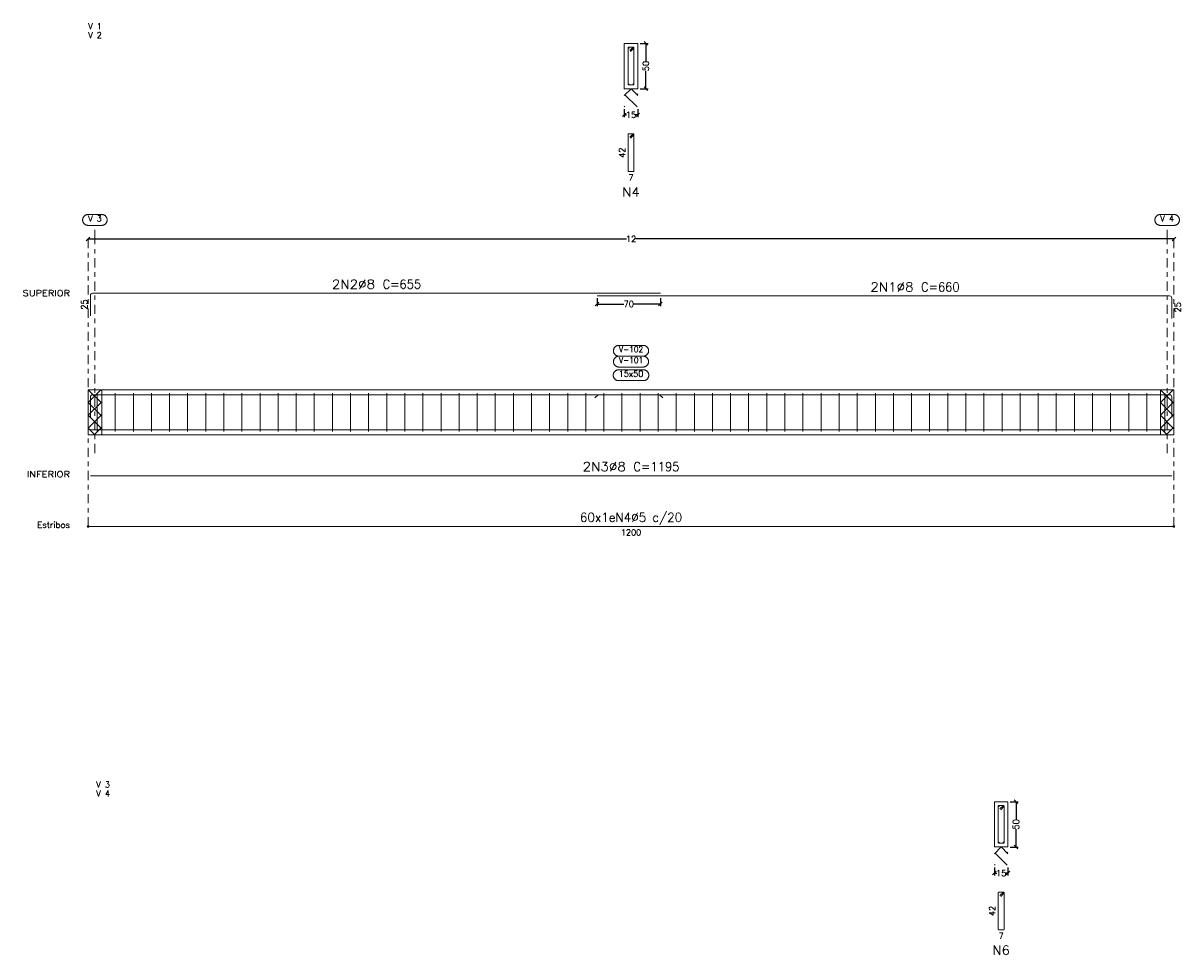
# Model space of a CAD drawing. Header units: metres. Extents: x 1291 to 1934, y 203 to 622.
# Tile 2 of 39: x 1295 to 1320, y 226 to 247. Entities that reach past the tile are written whole.
import ezdxf
from ezdxf.enums import TextEntityAlignment as Align

# ---------------------------------------------------------------- set-up
doc = ezdxf.new("R2010")
doc.units = ezdxf.units.M
doc.linetypes.add('CYPE_RAYAPUNTO', pattern=[0.4125, 0.2025, -0.105, 0, -0.105])
for name, color, linetype, lineweight in [('ARM_LONGITUDINAL_Ø8', 32, 'Continuous', 9), ('ARM_TRANSVERSAL_Ø5', 151, 'Continuous', 9), ('ELE_ARM_TRANS_TXT_EST', 3, 'Continuous', 9), ('ELE_CONT_NOS', 122, 'Continuous', 9), ('ELE_CONT_VIG_CONCRETO', 2, 'Continuous', 9), ('ELE_COT_COT_ANCORAGENS', 3, 'Continuous', 0), ('ELE_COT_COT_ARM', 3, 'Continuous', 0), ('ELE_COT_COT_EST', 3, 'Continuous', 0), ('ELE_COT_COT_LIN_APOIOS', 2, 'CYPE_RAYAPUNTO', 0), ('ELE_COT_TEXTOS_ESTRIBOS', 122, 'Continuous', 0), ('ELE_REF_COT_LIN_AUX_COTA', 2, 'CYPE_RAYAPUNTO', 9), ('ELE_REF_NOME_PORTICO', 3, 'Continuous', 9), ('ELE_REF_POSICOES_ARMADURAS', 3, 'Continuous', 9), ('ELE_REF_REF_NOME', 3, 'Continuous', 9), ('ELE_REF_REF_REFERENCIA', 3, 'Continuous', 9), ('ELE_REF_TEXTO_REF_NOME', 3, 'Continuous', 9), ('ELE_REF_TEXTO_REF_REFERENCIA', 3, 'Continuous', 9), ('L1', 122, 'Continuous', 0), ('POR_ARM_LONG_ARM_TEXTOS', 3, 'Continuous', 9), ('POR_ARM_LONG_TXT_COMP', 3, 'Continuous', 9), ('SEC_CONT_TERRENO_CORTE', 36, 'Continuous', 0), ('SEC_CONT_VIG_CONCRETO_CORTE', 2, 'Continuous', 9), ('SEC_COTAS_SEC_DIM_VIGA', 122, 'Continuous', 0), ('SEC_COTAS_TEXTOS_DETALHE_ESTRIBOS', 122, 'Continuous', 0), ('SEC_REF_TXT_POSICOES_ARM_ESTRIBOS', 1, 'Continuous', 9)]:
    doc.layers.add(name, color=color, linetype=linetype, lineweight=lineweight)
doc.styles.add('CYPETXT', font='romans__.ttf', dxfattribs={"height": 0.2})
doc.styles.add('CYPETXT_0.2', font='romans__.ttf', dxfattribs={"height": 0.133333})
doc.dimstyles.new('cype_oblique', dxfattribs={"dimtxt": 0.18, "dimasz": 0.18, "dimexe": 0.05, "dimexo": 0.05, "dimgap": 0, "dimtad": 0, "dimdec": 4, "dimzin": 0, "dimdsep": 46, "dimtxsty": 'CYPETXT_0.2', "dimblk": 'OBLIQUE', "dimtsz": 0.04, "dimcen": 0.09, "dimadec": 0, "dimazin": 0, "dimtfac": 1, "dimtdec": 4, "dimtofl": 0, "dimtmove": 2, "dimatfit": 3, "dimfxl": 1, "dimtolj": 1, "dimtzin": 0, "dimarcsym": 0})

# ---------------------------------------------------------------- blocks, each defined once
blk = doc.blocks.new('*D308')
at = {"layer": 'Defpoints', "color": 0, "transparency": 16777216}
for p in [(1308.056, 245.156), (1308.356, 245.156), (1308.356, 244.979)]:
    blk.add_point(p, dxfattribs=at)
at = {"layer": 'SEC_COTAS_SEC_DIM_VIGA', "color": 0, "lineweight": -2, "transparency": 16777216}
for p, q in [((1308.016, 244.939), (1308.096, 245.019)), ((1308.056, 245.106), (1308.056, 244.929)), ((1308.056, 244.979), (1308.106, 244.979)), ((1308.356, 244.979), (1308.306, 244.979)), ((1308.316, 244.939), (1308.396, 245.019)), ((1308.356, 245.106), (1308.356, 244.929))]:
    blk.add_line(p, q, dxfattribs=at)
at = {"layer": 'SEC_COTAS_SEC_DIM_VIGA', "color": 0, "transparency": 16777216, "insert": (1308.206, 244.979), "char_height": 0.1333, "attachment_point": 5, "style": 'CYPETXT_0.2'}
blk.add_mtext('\\A1;15', dxfattribs=at)
blk = doc.blocks.new('_OBLIQUE')
at = {"color": 0, "linetype": 'ByBlock'}
blk.add_line((-0.5, -0.5), (0.5, 0.5), dxfattribs=at)
blk = doc.blocks.new('*D309')
at = {"layer": 'Defpoints', "color": 0, "transparency": 16777216}
for p in [(1308.356, 246.556), (1308.533, 246.556), (1308.356, 245.556)]:
    blk.add_point(p, dxfattribs=at)
at = {"layer": 'SEC_COTAS_SEC_DIM_VIGA', "color": 0, "lineweight": -2, "transparency": 16777216}
for p, q in [((1308.406, 246.556), (1308.583, 246.556)), ((1308.573, 246.516), (1308.493, 246.596)), ((1308.533, 246.556), (1308.533, 246.166)), ((1308.533, 245.556), (1308.533, 245.947)), ((1308.406, 245.556), (1308.583, 245.556)), ((1308.573, 245.516), (1308.493, 245.596))]:
    blk.add_line(p, q, dxfattribs=at)
at = {"layer": 'SEC_COTAS_SEC_DIM_VIGA', "color": 0, "transparency": 16777216, "insert": (1308.533, 246.056), "char_height": 0.1333, "attachment_point": 5, "rotation": 90, "style": 'CYPETXT_0.2'}
blk.add_mtext('\\A1;50', dxfattribs=at)
blk = doc.blocks.new('*D310')
at = {"layer": 'Defpoints', "color": 0, "transparency": 16777216}
for p in [(1296.206, 242.237), (1296.206, 242.237), (1320.206, 242.237)]:
    blk.add_point(p, dxfattribs=at)
at = {"layer": 'L1', "color": 0, "lineweight": -2, "transparency": 16777216}
for p, q in [((1296.166, 242.197), (1296.246, 242.277)), ((1296.206, 242.237), (1308.107, 242.237)), ((1320.206, 242.237), (1308.305, 242.237)), ((1320.166, 242.197), (1320.246, 242.277))]:
    blk.add_line(p, q, dxfattribs=at)
at = {"layer": 'L1', "color": 0, "transparency": 16777216, "insert": (1308.206, 242.237), "char_height": 0.1333, "attachment_point": 5, "style": 'CYPETXT_0.2'}
blk.add_mtext('\\A1;12', dxfattribs=at)
blk = doc.blocks.new('*D304')
at = {"layer": 'Defpoints', "color": 0, "transparency": 16777216}
for p in [(1307.456, 240.977), (1308.856, 240.977), (1308.856, 240.799)]:
    blk.add_point(p, dxfattribs=at)
at = {"layer": 'ELE_COT_COT_ARM', "color": 0, "lineweight": -2, "transparency": 16777216}
for p, q in [((1307.416, 240.759), (1307.496, 240.839)), ((1307.456, 240.927), (1307.456, 240.749)), ((1307.456, 240.799), (1308.047, 240.799)), ((1308.856, 240.799), (1308.265, 240.799)), ((1308.816, 240.759), (1308.896, 240.839)), ((1308.856, 240.927), (1308.856, 240.749))]:
    blk.add_line(p, q, dxfattribs=at)
at = {"layer": 'ELE_COT_COT_ARM', "color": 0, "transparency": 16777216, "insert": (1308.156, 240.799), "char_height": 0.1333, "attachment_point": 5, "style": 'CYPETXT_0.2'}
blk.add_mtext('\\A1;70', dxfattribs=at)
blk = doc.blocks.new('*D305')
at = {"layer": 'Defpoints', "color": 0, "transparency": 16777216}
for p in [(1316.238, 228.402), (1316.538, 228.402), (1316.538, 228.225)]:
    blk.add_point(p, dxfattribs=at)
at = {"layer": 'SEC_COTAS_SEC_DIM_VIGA', "color": 0, "lineweight": -2, "transparency": 16777216}
for p, q in [((1316.198, 228.185), (1316.278, 228.265)), ((1316.238, 228.352), (1316.238, 228.175)), ((1316.498, 228.185), (1316.578, 228.265)), ((1316.538, 228.352), (1316.538, 228.175)), ((1316.238, 228.225), (1316.288, 228.225)), ((1316.538, 228.225), (1316.488, 228.225))]:
    blk.add_line(p, q, dxfattribs=at)
at = {"layer": 'SEC_COTAS_SEC_DIM_VIGA', "color": 0, "transparency": 16777216, "insert": (1316.388, 228.225), "char_height": 0.1333, "attachment_point": 5, "style": 'CYPETXT_0.2'}
blk.add_mtext('\\A1;15', dxfattribs=at)
blk = doc.blocks.new('*D306')
at = {"layer": 'Defpoints', "color": 0, "transparency": 16777216}
for p in [(1316.538, 229.802), (1316.715, 229.802), (1316.538, 228.802)]:
    blk.add_point(p, dxfattribs=at)
at = {"layer": 'SEC_COTAS_SEC_DIM_VIGA', "color": 0, "lineweight": -2, "transparency": 16777216}
for p, q in [((1316.588, 229.802), (1316.765, 229.802)), ((1316.755, 229.762), (1316.675, 229.842)), ((1316.715, 229.802), (1316.715, 229.412)), ((1316.715, 228.802), (1316.715, 229.193)), ((1316.588, 228.802), (1316.765, 228.802)), ((1316.755, 228.762), (1316.675, 228.842))]:
    blk.add_line(p, q, dxfattribs=at)
at = {"layer": 'SEC_COTAS_SEC_DIM_VIGA', "color": 0, "transparency": 16777216, "insert": (1316.715, 229.302), "char_height": 0.1333, "attachment_point": 5, "rotation": 90, "style": 'CYPETXT_0.2'}
blk.add_mtext('\\A1;50', dxfattribs=at)

msp = doc.modelspace()

# ---------------------------------------------------------------- linework, layer by layer
at = {"layer": 'ARM_LONGITUDINAL_Ø8'}
for p, q in [((1307.47814, 238.79375), (1307.40743, 238.72304)), ((1308.83814, 238.79375), (1308.90885, 238.72304))]:
    msp.add_line(p, q, dxfattribs=at)
for points in [[(1308.85614, 241.03673), (1296.30414, 241.03673), (1296.28577, 241.03308), (1296.2702, 241.02268), (1296.2598, 241.0071), (1296.25614, 240.98873), (1296.25614, 240.53673)], [(1320.15614, 240.47673), (1320.15614, 240.92873), (1320.15249, 240.9471), (1320.14208, 240.96268), (1320.12651, 240.97308), (1320.10814, 240.97673), (1307.45614, 240.97673)], [(1320.15614, 238.29375), (1320.15614, 238.74575), (1320.15249, 238.76412), (1320.14208, 238.77969), (1320.12651, 238.79009), (1320.10814, 238.79375), (1296.30414, 238.79375), (1296.28577, 238.79009), (1296.2702, 238.77969), (1296.2598, 238.76412), (1296.25614, 238.74575), (1296.25614, 238.29375)], [(1320.15614, 238.01775), (1296.25614, 238.01775)], [(1320.15614, 237.00575), (1296.25614, 237.00575)]]:
    msp.add_lwpolyline(points, dxfattribs=at)
for centre in [(1308.15414, 246.45807), (1308.25814, 246.45807), (1308.15414, 245.65407), (1308.25814, 245.65407), (1316.33577, 229.70436), (1316.43977, 229.70436), (1316.33577, 228.90036), (1316.43977, 228.90036)]:
    msp.add_circle(centre, 0.008, dxfattribs=at)
at = {"layer": 'ARM_TRANSVERSAL_Ø5'}
for p, q in [((1296.40614, 238.82575), (1296.40614, 237.98575)), ((1296.80614, 238.82575), (1296.80614, 237.98575)), ((1297.20614, 238.82575), (1297.20614, 237.98575)), ((1297.60614, 238.82575), (1297.60614, 237.98575)), ((1298.00614, 238.82575), (1298.00614, 237.98575)), ((1298.40614, 238.82575), (1298.40614, 237.98575)), ((1298.80614, 238.82575), (1298.80614, 237.98575)), ((1299.20614, 238.82575), (1299.20614, 237.98575)), ((1299.60614, 238.82575), (1299.60614, 237.98575)), ((1300.00614, 238.82575), (1300.00614, 237.98575)), ((1300.40614, 238.82575), (1300.40614, 237.98575)), ((1300.80614, 238.82575), (1300.80614, 237.98575)), ((1301.20614, 238.82575), (1301.20614, 237.98575)), ((1301.60614, 238.82575), (1301.60614, 237.98575)), ((1302.00614, 238.82575), (1302.00614, 237.98575)), ((1302.40614, 238.82575), (1302.40614, 237.98575)), ((1302.80614, 238.82575), (1302.80614, 237.98575)), ((1303.20614, 238.82575), (1303.20614, 237.98575)), ((1303.60614, 238.82575), (1303.60614, 237.98575)), ((1304.00614, 238.82575), (1304.00614, 237.98575)), ((1304.40614, 238.82575), (1304.40614, 237.98575)), ((1304.80614, 238.82575), (1304.80614, 237.98575)), ((1305.20614, 238.82575), (1305.20614, 237.98575)), ((1305.60614, 238.82575), (1305.60614, 237.98575)), ((1306.00614, 238.82575), (1306.00614, 237.98575)), ((1306.40614, 238.82575), (1306.40614, 237.98575)), ((1306.80614, 238.82575), (1306.80614, 237.98575)), ((1307.20614, 238.82575), (1307.20614, 237.98575)), ((1307.60614, 238.82575), (1307.60614, 237.98575)), ((1308.00614, 238.82575), (1308.00614, 237.98575)), ((1308.40614, 238.82575), (1308.40614, 237.98575)), ((1308.80614, 238.82575), (1308.80614, 237.98575)), ((1309.20614, 238.82575), (1309.20614, 237.98575)), ((1309.60614, 238.82575), (1309.60614, 237.98575)), ((1310.00614, 238.82575), (1310.00614, 237.98575)), ((1310.40614, 238.82575), (1310.40614, 237.98575)), ((1310.80614, 238.82575), (1310.80614, 237.98575)), ((1311.20614, 238.82575), (1311.20614, 237.98575)), ((1311.60614, 238.82575), (1311.60614, 237.98575)), ((1312.00614, 238.82575), (1312.00614, 237.98575)), ((1312.40614, 238.82575), (1312.40614, 237.98575)), ((1312.80614, 238.82575), (1312.80614, 237.98575)), ((1313.20614, 238.82575), (1313.20614, 237.98575)), ((1313.60614, 238.82575), (1313.60614, 237.98575)), ((1314.00614, 238.82575), (1314.00614, 237.98575)), ((1314.40614, 238.82575), (1314.40614, 237.98575)), ((1314.80614, 238.82575), (1314.80614, 237.98575)), ((1315.20614, 238.82575), (1315.20614, 237.98575)), ((1315.60614, 238.82575), (1315.60614, 237.98575)), ((1316.00614, 238.82575), (1316.00614, 237.98575)), ((1316.40614, 238.82575), (1316.40614, 237.98575)), ((1316.80614, 238.82575), (1316.80614, 237.98575)), ((1317.20614, 238.82575), (1317.20614, 237.98575)), ((1317.60614, 238.82575), (1317.60614, 237.98575)), ((1318.00614, 238.82575), (1318.00614, 237.98575)), ((1318.40614, 238.82575), (1318.40614, 237.98575)), ((1318.80614, 238.82575), (1318.80614, 237.98575)), ((1319.20614, 238.82575), (1319.20614, 237.98575)), ((1319.60614, 238.82575), (1319.60614, 237.98575)), ((1320.00614, 238.82575), (1320.00614, 237.98575))]:
    msp.add_line(p, q, dxfattribs=at)
for points in [[(1308.19662, 246.37816), (1308.26733, 246.44888), (1308.26895, 246.45085), (1308.27015, 246.45309), (1308.27089, 246.45553), (1308.27114, 246.45807), (1308.27089, 246.4606), (1308.27015, 246.46304), (1308.26895, 246.46529), (1308.26733, 246.46726), (1308.26536, 246.46888), (1308.26312, 246.47008), (1308.26068, 246.47082), (1308.25814, 246.47107), (1308.15414, 246.47107), (1308.14917, 246.47008), (1308.14495, 246.46726), (1308.14213, 246.46304), (1308.14114, 246.45807), (1308.14114, 245.65407), (1308.14213, 245.64909), (1308.14495, 245.64488), (1308.14917, 245.64206), (1308.15414, 245.64107), (1308.25814, 245.64107), (1308.26312, 245.64206), (1308.26733, 245.64488), (1308.27015, 245.64909), (1308.27114, 245.65407), (1308.27114, 246.45807), (1308.27089, 246.4606), (1308.27015, 246.46304), (1308.26895, 246.46529), (1308.26733, 246.46726), (1308.26536, 246.46888), (1308.26312, 246.47008), (1308.26068, 246.47082), (1308.25814, 246.47107), (1308.25611, 246.47091), (1308.25412, 246.47043), (1308.25224, 246.46965), (1308.2505, 246.46858), (1308.24895, 246.46726), (1308.17824, 246.39655)], [(1308.19662, 244.46383), (1308.26733, 244.53454), (1308.26895, 244.53651), (1308.27015, 244.53876), (1308.27089, 244.5412), (1308.27114, 244.54373), (1308.27089, 244.54627), (1308.27015, 244.54871), (1308.26895, 244.55096), (1308.26733, 244.55293), (1308.26536, 244.55454), (1308.26312, 244.55574), (1308.26068, 244.55648), (1308.25814, 244.55673), (1308.15414, 244.55673), (1308.14917, 244.55574), (1308.14495, 244.55293), (1308.14213, 244.54871), (1308.14114, 244.54373), (1308.14114, 243.73973), (1308.14213, 243.73476), (1308.14495, 243.73054), (1308.14917, 243.72772), (1308.15414, 243.72673), (1308.25814, 243.72673), (1308.26312, 243.72772), (1308.26733, 243.73054), (1308.27015, 243.73476), (1308.27114, 243.73973), (1308.27114, 244.54373), (1308.27089, 244.54627), (1308.27015, 244.54871), (1308.26895, 244.55096), (1308.26733, 244.55293), (1308.26536, 244.55454), (1308.26312, 244.55574), (1308.26068, 244.55648), (1308.25814, 244.55673), (1308.25611, 244.55657), (1308.25412, 244.5561), (1308.25224, 244.55532), (1308.2505, 244.55425), (1308.24895, 244.55293), (1308.17824, 244.48222)], [(1316.37825, 229.62446), (1316.44897, 229.69517), (1316.45058, 229.69714), (1316.45178, 229.69939), (1316.45252, 229.70183), (1316.45277, 229.70436), (1316.45252, 229.7069), (1316.45178, 229.70934), (1316.45058, 229.71158), (1316.44897, 229.71355), (1316.447, 229.71517), (1316.44475, 229.71637), (1316.44231, 229.71711), (1316.43977, 229.71736), (1316.33577, 229.71736), (1316.3308, 229.71637), (1316.32658, 229.71355), (1316.32376, 229.70934), (1316.32277, 229.70436), (1316.32277, 228.90036), (1316.32376, 228.89539), (1316.32658, 228.89117), (1316.3308, 228.88835), (1316.33577, 228.88736), (1316.43977, 228.88736), (1316.44475, 228.88835), (1316.44897, 228.89117), (1316.45178, 228.89539), (1316.45277, 228.90036), (1316.45277, 229.70436), (1316.45252, 229.7069), (1316.45178, 229.70934), (1316.45058, 229.71158), (1316.44897, 229.71355), (1316.447, 229.71517), (1316.44475, 229.71637), (1316.44231, 229.71711), (1316.43977, 229.71736), (1316.43774, 229.7172), (1316.43576, 229.71672), (1316.43387, 229.71594), (1316.43213, 229.71488), (1316.43058, 229.71355), (1316.35987, 229.64284)], [(1316.37825, 227.71012), (1316.44897, 227.78084), (1316.45058, 227.78281), (1316.45178, 227.78505), (1316.45252, 227.78749), (1316.45277, 227.79003), (1316.45252, 227.79256), (1316.45178, 227.795), (1316.45058, 227.79725), (1316.44897, 227.79922), (1316.447, 227.80084), (1316.44475, 227.80204), (1316.44231, 227.80278), (1316.43977, 227.80303), (1316.33577, 227.80303), (1316.3308, 227.80204), (1316.32658, 227.79922), (1316.32376, 227.795), (1316.32277, 227.79003), (1316.32277, 226.98603), (1316.32376, 226.98105), (1316.32658, 226.97684), (1316.3308, 226.97402), (1316.33577, 226.97303), (1316.43977, 226.97303), (1316.44475, 226.97402), (1316.44897, 226.97684), (1316.45178, 226.98105), (1316.45277, 226.98603), (1316.45277, 227.79003), (1316.45252, 227.79256), (1316.45178, 227.795), (1316.45058, 227.79725), (1316.44897, 227.79922), (1316.447, 227.80084), (1316.44475, 227.80204), (1316.44231, 227.80278), (1316.43977, 227.80303), (1316.43774, 227.80287), (1316.43576, 227.80239), (1316.43387, 227.80161), (1316.43213, 227.80055), (1316.43058, 227.79922), (1316.35987, 227.72851)]]:
    msp.add_lwpolyline(points, dxfattribs=at)
at = {"layer": 'ELE_CONT_NOS'}
for p, q in [((1296.20614, 238.90575), (1296.20614, 237.90575)), ((1320.20614, 238.90575), (1320.20614, 237.90575))]:
    msp.add_line(p, q, dxfattribs=at)
at = {"layer": 'ELE_CONT_NOS', "lineweight": 0}
for p, q in [((1296.20614, 238.62291), (1296.48898, 238.90575)), ((1296.50614, 238.60575), (1296.20614, 238.90575)), ((1296.50614, 238.88859), (1296.48898, 238.90575)), ((1319.90614, 238.62291), (1320.18898, 238.90575)), ((1320.20614, 238.60575), (1319.90614, 238.90575)), ((1320.20614, 238.88859), (1320.18898, 238.90575)), ((1296.20614, 238.34006), (1296.50614, 238.64006)), ((1296.50614, 238.32291), (1296.20614, 238.62291)), ((1319.90614, 238.34006), (1320.20614, 238.64006)), ((1320.20614, 238.32291), (1319.90614, 238.62291)), ((1296.20614, 238.05722), (1296.50614, 238.35722)), ((1296.50614, 238.04006), (1296.20614, 238.34006)), ((1319.90614, 238.05722), (1320.20614, 238.35722)), ((1320.20614, 238.04006), (1319.90614, 238.34006)), ((1296.35761, 237.90575), (1296.20614, 238.05722)), ((1296.33751, 237.90575), (1296.50614, 238.07438)), ((1320.05761, 237.90575), (1319.90614, 238.05722)), ((1320.03751, 237.90575), (1320.20614, 238.07438))]:
    msp.add_line(p, q, dxfattribs=at)
at = {"layer": 'ELE_CONT_NOS'}
for points in [[(1296.20614, 238.90575), (1296.50614, 238.90575)], [(1319.90614, 238.90575), (1320.20614, 238.90575)], [(1296.20614, 237.90575), (1296.50614, 237.90575)], [(1319.90614, 237.90575), (1320.20614, 237.90575)]]:
    msp.add_lwpolyline(points, dxfattribs=at)
at = {"layer": 'ELE_CONT_NOS', "lineweight": 0}
for points in [[(1296.20614, 238.90575), (1296.20614, 237.90575), (1296.50614, 237.90575), (1296.50614, 238.90575), (1296.20614, 238.90575)], [(1319.90614, 238.90575), (1319.90614, 237.90575), (1320.20614, 237.90575), (1320.20614, 238.90575), (1319.90614, 238.90575)]]:
    msp.add_lwpolyline(points, close=True, dxfattribs=at)
at = {"layer": 'ELE_CONT_VIG_CONCRETO'}
for p, q in [((1296.50614, 238.90575), (1319.90614, 238.90575)), ((1296.50614, 237.90575), (1319.90614, 237.90575))]:
    msp.add_line(p, q, dxfattribs=at)
at = {"layer": 'ELE_COT_COT_EST'}
msp.add_line((1296.20614, 235.88575), (1296.20614, 235.98575), dxfattribs=at)
msp.add_lwpolyline([(1296.20614, 235.88575), (1320.20614, 235.88575), (1320.20614, 235.98575)], dxfattribs=at)
for centre in [(1296.20614, 235.88575), (1320.20614, 235.88575)]:
    msp.add_circle(centre, 0.02, dxfattribs=at)
at = {"layer": 'ELE_COT_COT_LIN_APOIOS'}
for p, q in [((1296.20614, 242.23673), (1296.20614, 235.88575)), ((1320.20614, 242.23673), (1320.20614, 235.88575))]:
    msp.add_line(p, q, dxfattribs=at)
at = {"layer": 'ELE_REF_COT_LIN_AUX_COTA'}
for p, q in [((1296.35614, 242.23673), (1296.35614, 242.53673)), ((1320.05614, 242.23673), (1320.05614, 242.53673)), ((1296.35614, 237.50575), (1296.35614, 242.23673)), ((1320.05614, 237.50575), (1320.05614, 242.23673))]:
    msp.add_line(p, q, dxfattribs=at)
at = {"layer": 'ELE_REF_REF_NOME'}
for points in [[(1308.47414, 239.88575), (1308.48216, 239.88548), (1308.49014, 239.88468), (1308.49804, 239.88334), (1308.50585, 239.88148), (1308.5135, 239.87911), (1308.52099, 239.87623), (1308.52826, 239.87285), (1308.5353, 239.869), (1308.54206, 239.86468), (1308.54851, 239.85992), (1308.55464, 239.85475), (1308.5604, 239.84917), (1308.56578, 239.84322), (1308.57075, 239.83693), (1308.57529, 239.83032), (1308.57938, 239.82342), (1308.58299, 239.81626), (1308.58612, 239.80888), (1308.58875, 239.8013), (1308.59087, 239.79357), (1308.59247, 239.78571), (1308.59354, 239.77776), (1308.59407, 239.76976), (1308.59407, 239.76174), (1308.59354, 239.75374), (1308.59247, 239.74579), (1308.59087, 239.73793), (1308.58875, 239.73019), (1308.58612, 239.72262), (1308.58299, 239.71524), (1308.57938, 239.70808), (1308.57529, 239.70118), (1308.57075, 239.69457), (1308.56578, 239.68827), (1308.5604, 239.68232), (1308.55464, 239.67675), (1308.54851, 239.67157), (1308.54206, 239.66681), (1308.5353, 239.6625), (1308.52826, 239.65865), (1308.52099, 239.65527), (1308.5135, 239.65239), (1308.50585, 239.65001), (1308.49804, 239.64815), (1308.49014, 239.64682), (1308.48216, 239.64602), (1308.47414, 239.64575), (1307.93814, 239.64575), (1307.93013, 239.64602), (1307.92215, 239.64682), (1307.91424, 239.64815), (1307.90644, 239.65001), (1307.89878, 239.65239), (1307.8913, 239.65527), (1307.88402, 239.65865), (1307.87699, 239.6625), (1307.87023, 239.66681), (1307.86377, 239.67157), (1307.85765, 239.67675), (1307.85188, 239.68232), (1307.8465, 239.68827), (1307.84153, 239.69457), (1307.83699, 239.70118), (1307.83291, 239.70808), (1307.82929, 239.71524), (1307.82616, 239.72262), (1307.82353, 239.73019), (1307.82141, 239.73793), (1307.81981, 239.74579), (1307.81874, 239.75374), (1307.81821, 239.76174), (1307.81821, 239.76976), (1307.81874, 239.77776), (1307.81981, 239.78571), (1307.82141, 239.79357), (1307.82353, 239.8013), (1307.82616, 239.80888), (1307.82929, 239.81626), (1307.83291, 239.82342), (1307.83699, 239.83032), (1307.84153, 239.83693), (1307.8465, 239.84322), (1307.85188, 239.84917), (1307.85765, 239.85475), (1307.86377, 239.85992), (1307.87023, 239.86468), (1307.87699, 239.869), (1307.88402, 239.87285), (1307.8913, 239.87623), (1307.89878, 239.87911), (1307.90644, 239.88148), (1307.91424, 239.88334), (1307.92215, 239.88468), (1307.93013, 239.88548), (1307.93814, 239.88575), (1308.47414, 239.88575)], [(1308.47414, 239.64575), (1308.48216, 239.64548), (1308.49014, 239.64468), (1308.49804, 239.64334), (1308.50585, 239.64148), (1308.5135, 239.63911), (1308.52099, 239.63623), (1308.52826, 239.63285), (1308.5353, 239.629), (1308.54206, 239.62468), (1308.54851, 239.61992), (1308.55464, 239.61475), (1308.5604, 239.60917), (1308.56578, 239.60322), (1308.57075, 239.59693), (1308.57529, 239.59032), (1308.57938, 239.58342), (1308.58299, 239.57626), (1308.58612, 239.56888), (1308.58875, 239.5613), (1308.59087, 239.55357), (1308.59247, 239.54571), (1308.59354, 239.53776), (1308.59407, 239.52976), (1308.59407, 239.52174), (1308.59354, 239.51374), (1308.59247, 239.50579), (1308.59087, 239.49793), (1308.58875, 239.49019), (1308.58612, 239.48262), (1308.58299, 239.47524), (1308.57938, 239.46808), (1308.57529, 239.46118), (1308.57075, 239.45457), (1308.56578, 239.44827), (1308.5604, 239.44232), (1308.55464, 239.43675), (1308.54851, 239.43157), (1308.54206, 239.42681), (1308.5353, 239.4225), (1308.52826, 239.41865), (1308.52099, 239.41527), (1308.5135, 239.41239), (1308.50585, 239.41001), (1308.49804, 239.40815), (1308.49014, 239.40682), (1308.48216, 239.40602), (1308.47414, 239.40575), (1307.93814, 239.40575), (1307.93013, 239.40602), (1307.92215, 239.40682), (1307.91424, 239.40815), (1307.90644, 239.41001), (1307.89878, 239.41239), (1307.8913, 239.41527), (1307.88402, 239.41865), (1307.87699, 239.4225), (1307.87023, 239.42681), (1307.86377, 239.43157), (1307.85765, 239.43675), (1307.85188, 239.44232), (1307.8465, 239.44827), (1307.84153, 239.45457), (1307.83699, 239.46118), (1307.83291, 239.46808), (1307.82929, 239.47524), (1307.82616, 239.48262), (1307.82353, 239.49019), (1307.82141, 239.49793), (1307.81981, 239.50579), (1307.81874, 239.51374), (1307.81821, 239.52174), (1307.81821, 239.52976), (1307.81874, 239.53776), (1307.81981, 239.54571), (1307.82141, 239.55357), (1307.82353, 239.5613), (1307.82616, 239.56888), (1307.82929, 239.57626), (1307.83291, 239.58342), (1307.83699, 239.59032), (1307.84153, 239.59693), (1307.8465, 239.60322), (1307.85188, 239.60917), (1307.85765, 239.61475), (1307.86377, 239.61992), (1307.87023, 239.62468), (1307.87699, 239.629), (1307.88402, 239.63285), (1307.8913, 239.63623), (1307.89878, 239.63911), (1307.90644, 239.64148), (1307.91424, 239.64334), (1307.92215, 239.64468), (1307.93013, 239.64548), (1307.93814, 239.64575), (1308.47414, 239.64575)], [(1308.47914, 239.34575), (1308.48716, 239.34548), (1308.49514, 239.34468), (1308.50304, 239.34334), (1308.51085, 239.34148), (1308.5185, 239.33911), (1308.52599, 239.33623), (1308.53326, 239.33285), (1308.5403, 239.329), (1308.54706, 239.32468), (1308.55351, 239.31992), (1308.55964, 239.31475), (1308.5654, 239.30917), (1308.57078, 239.30322), (1308.57575, 239.29693), (1308.58029, 239.29032), (1308.58438, 239.28342), (1308.58799, 239.27626), (1308.59112, 239.26888), (1308.59375, 239.2613), (1308.59587, 239.25357), (1308.59747, 239.24571), (1308.59854, 239.23776), (1308.59907, 239.22976), (1308.59907, 239.22174), (1308.59854, 239.21374), (1308.59747, 239.20579), (1308.59587, 239.19793), (1308.59375, 239.19019), (1308.59112, 239.18262), (1308.58799, 239.17524), (1308.58438, 239.16808), (1308.58029, 239.16118), (1308.57575, 239.15457), (1308.57078, 239.14827), (1308.5654, 239.14232), (1308.55964, 239.13675), (1308.55351, 239.13157), (1308.54706, 239.12681), (1308.5403, 239.1225), (1308.53326, 239.11865), (1308.52599, 239.11527), (1308.5185, 239.11239), (1308.51085, 239.11001), (1308.50304, 239.10815), (1308.49514, 239.10682), (1308.48716, 239.10602), (1308.47914, 239.10575), (1307.93314, 239.10575), (1307.92513, 239.10602), (1307.91715, 239.10682), (1307.90924, 239.10815), (1307.90144, 239.11001), (1307.89378, 239.11239), (1307.8863, 239.11527), (1307.87902, 239.11865), (1307.87199, 239.1225), (1307.86523, 239.12681), (1307.85877, 239.13157), (1307.85265, 239.13675), (1307.84688, 239.14232), (1307.8415, 239.14827), (1307.83653, 239.15457), (1307.83199, 239.16118), (1307.82791, 239.16808), (1307.82429, 239.17524), (1307.82116, 239.18262), (1307.81853, 239.19019), (1307.81641, 239.19793), (1307.81481, 239.20579), (1307.81374, 239.21374), (1307.81321, 239.22174), (1307.81321, 239.22976), (1307.81374, 239.23776), (1307.81481, 239.24571), (1307.81641, 239.25357), (1307.81853, 239.2613), (1307.82116, 239.26888), (1307.82429, 239.27626), (1307.82791, 239.28342), (1307.83199, 239.29032), (1307.83653, 239.29693), (1307.8415, 239.30322), (1307.84688, 239.30917), (1307.85265, 239.31475), (1307.85877, 239.31992), (1307.86523, 239.32468), (1307.87199, 239.329), (1307.87902, 239.33285), (1307.8863, 239.33623), (1307.89378, 239.33911), (1307.90144, 239.34148), (1307.90924, 239.34334), (1307.91715, 239.34468), (1307.92513, 239.34548), (1307.93314, 239.34575), (1308.47914, 239.34575)]]:
    msp.add_lwpolyline(points, close=True, dxfattribs=at)
at = {"layer": 'ELE_REF_REF_REFERENCIA'}
for points in [[(1296.50714, 242.77673), (1296.51516, 242.77647), (1296.52314, 242.77566), (1296.53104, 242.77433), (1296.53885, 242.77247), (1296.5465, 242.77009), (1296.55399, 242.76721), (1296.56126, 242.76384), (1296.5683, 242.75998), (1296.57506, 242.75567), (1296.58151, 242.75091), (1296.58764, 242.74573), (1296.5934, 242.74016), (1296.59878, 242.73421), (1296.60375, 242.72792), (1296.60829, 242.7213), (1296.61238, 242.7144), (1296.61599, 242.70725), (1296.61912, 242.69986), (1296.62175, 242.69229), (1296.62387, 242.68455), (1296.62547, 242.67669), (1296.62654, 242.66875), (1296.62707, 242.66074), (1296.62707, 242.65272), (1296.62654, 242.64472), (1296.62547, 242.63677), (1296.62387, 242.62892), (1296.62175, 242.62118), (1296.61912, 242.61361), (1296.61599, 242.60622), (1296.61238, 242.59906), (1296.60829, 242.59216), (1296.60375, 242.58555), (1296.59878, 242.57926), (1296.5934, 242.57331), (1296.58764, 242.56774), (1296.58151, 242.56256), (1296.57506, 242.5578), (1296.5683, 242.55349), (1296.56126, 242.54963), (1296.55399, 242.54626), (1296.5465, 242.54337), (1296.53885, 242.541), (1296.53104, 242.53914), (1296.52314, 242.5378), (1296.51516, 242.537), (1296.50714, 242.53673), (1296.20514, 242.53673), (1296.19713, 242.537), (1296.18915, 242.5378), (1296.18124, 242.53914), (1296.17344, 242.541), (1296.16578, 242.54337), (1296.1583, 242.54626), (1296.15102, 242.54963), (1296.14399, 242.55349), (1296.13723, 242.5578), (1296.13077, 242.56256), (1296.12465, 242.56774), (1296.11888, 242.57331), (1296.1135, 242.57926), (1296.10853, 242.58555), (1296.10399, 242.59216), (1296.09991, 242.59906), (1296.09629, 242.60622), (1296.09316, 242.61361), (1296.09053, 242.62118), (1296.08841, 242.62892), (1296.08681, 242.63677), (1296.08574, 242.64472), (1296.08521, 242.65272), (1296.08521, 242.66074), (1296.08574, 242.66875), (1296.08681, 242.67669), (1296.08841, 242.68455), (1296.09053, 242.69229), (1296.09316, 242.69986), (1296.09629, 242.70725), (1296.09991, 242.7144), (1296.10399, 242.7213), (1296.10853, 242.72792), (1296.1135, 242.73421), (1296.11888, 242.74016), (1296.12465, 242.74573), (1296.13077, 242.75091), (1296.13723, 242.75567), (1296.14399, 242.75998), (1296.15102, 242.76384), (1296.1583, 242.76721), (1296.16578, 242.77009), (1296.17344, 242.77247), (1296.18124, 242.77433), (1296.18915, 242.77566), (1296.19713, 242.77647), (1296.20514, 242.77673), (1296.50714, 242.77673)], [(1320.20714, 242.77673), (1320.21516, 242.77647), (1320.22314, 242.77566), (1320.23104, 242.77433), (1320.23885, 242.77247), (1320.2465, 242.77009), (1320.25399, 242.76721), (1320.26126, 242.76384), (1320.2683, 242.75998), (1320.27506, 242.75567), (1320.28151, 242.75091), (1320.28764, 242.74573), (1320.2934, 242.74016), (1320.29878, 242.73421), (1320.30375, 242.72792), (1320.30829, 242.7213), (1320.31238, 242.7144), (1320.31599, 242.70725), (1320.31912, 242.69986), (1320.32175, 242.69229), (1320.32387, 242.68455), (1320.32547, 242.67669), (1320.32654, 242.66875), (1320.32707, 242.66074), (1320.32707, 242.65272), (1320.32654, 242.64472), (1320.32547, 242.63677), (1320.32387, 242.62892), (1320.32175, 242.62118), (1320.31912, 242.61361), (1320.31599, 242.60622), (1320.31238, 242.59906), (1320.30829, 242.59216), (1320.30375, 242.58555), (1320.29878, 242.57926), (1320.2934, 242.57331), (1320.28764, 242.56774), (1320.28151, 242.56256), (1320.27506, 242.5578), (1320.2683, 242.55349), (1320.26126, 242.54963), (1320.25399, 242.54626), (1320.2465, 242.54337), (1320.23885, 242.541), (1320.23104, 242.53914), (1320.22314, 242.5378), (1320.21516, 242.537), (1320.20714, 242.53673), (1319.90514, 242.53673), (1319.89713, 242.537), (1319.88915, 242.5378), (1319.88124, 242.53914), (1319.87344, 242.541), (1319.86578, 242.54337), (1319.8583, 242.54626), (1319.85102, 242.54963), (1319.84399, 242.55349), (1319.83723, 242.5578), (1319.83077, 242.56256), (1319.82465, 242.56774), (1319.81888, 242.57331), (1319.8135, 242.57926), (1319.80853, 242.58555), (1319.80399, 242.59216), (1319.79991, 242.59906), (1319.79629, 242.60622), (1319.79316, 242.61361), (1319.79053, 242.62118), (1319.78841, 242.62892), (1319.78681, 242.63677), (1319.78574, 242.64472), (1319.78521, 242.65272), (1319.78521, 242.66074), (1319.78574, 242.66875), (1319.78681, 242.67669), (1319.78841, 242.68455), (1319.79053, 242.69229), (1319.79316, 242.69986), (1319.79629, 242.70725), (1319.79991, 242.7144), (1319.80399, 242.7213), (1319.80853, 242.72792), (1319.8135, 242.73421), (1319.81888, 242.74016), (1319.82465, 242.74573), (1319.83077, 242.75091), (1319.83723, 242.75567), (1319.84399, 242.75998), (1319.85102, 242.76384), (1319.8583, 242.76721), (1319.86578, 242.77009), (1319.87344, 242.77247), (1319.88124, 242.77433), (1319.88915, 242.77566), (1319.89713, 242.77647), (1319.90514, 242.77673), (1320.20714, 242.77673)]]:
    msp.add_lwpolyline(points, close=True, dxfattribs=at)
at = {"layer": 'SEC_CONT_TERRENO_CORTE'}
for p, q in [((1308.05614, 245.40607), (1308.20614, 245.55607)), ((1308.07281, 245.42273), (1308.33948, 245.15607)), ((1308.20614, 245.55607), (1308.35614, 245.40607)), ((1308.33948, 245.42273), (1308.35614, 245.4394)), ((1308.05614, 245.17273), (1308.07281, 245.15607)), ((1316.23777, 228.65236), (1316.38777, 228.80236)), ((1316.38777, 228.80236), (1316.53777, 228.65236)), ((1316.25444, 228.66903), (1316.52111, 228.40236)), ((1316.52111, 228.66903), (1316.53777, 228.68569)), ((1316.23777, 228.41903), (1316.25444, 228.40236))]:
    msp.add_line(p, q, dxfattribs=at)
at = {"layer": 'SEC_CONT_VIG_CONCRETO_CORTE'}
for points in [[(1308.35614, 246.55607), (1308.05614, 246.55607), (1308.05614, 245.55607), (1308.35614, 245.55607), (1308.35614, 246.55607)], [(1316.53777, 229.80236), (1316.23777, 229.80236), (1316.23777, 228.80236), (1316.53777, 228.80236), (1316.53777, 229.80236)]]:
    msp.add_lwpolyline(points, close=True, dxfattribs=at)

# ---------------------------------------------------------------- texts
at = {"layer": 'ELE_ARM_TRANS_TXT_EST', "style": 'CYPETXT', "width": 0.846346}
msp.add_text('60x1eN4%%c5 c/20', height=0.2, dxfattribs=at).set_placement((1307.07664, 235.98575), (1309.33564, 235.98575), align=Align.FIT)
at = {"layer": 'ELE_COT_COT_ANCORAGENS', "style": 'CYPETXT', "width": 0.872087}
for p, p2 in [((1296.18948, 240.67473), (1296.18948, 240.89873)), ((1320.35614, 240.61473), (1320.35614, 240.83873))]:
    msp.add_text('25', height=0.133333, rotation=90, dxfattribs=at).set_placement(p, p2, align=Align.FIT)
at = {"layer": 'ELE_COT_TEXTOS_ESTRIBOS', "style": 'CYPETXT', "width": 0.872087}
msp.add_text('1200', height=0.133333, dxfattribs=at).set_placement((1307.98214, 235.68575), (1308.43014, 235.68575), align=Align.FIT)
at = {"layer": 'ELE_REF_NOME_PORTICO', "style": 'CYPETXT', "width": 0.796702}
for s, p, p2 in [('V 1', (1296.20614, 246.87073), (1296.50814, 246.87073)), ('V 2', (1296.20614, 246.67073), (1296.50814, 246.67073)), ('V 3', (1296.38777, 230.11703), (1296.68977, 230.11703)), ('V 4', (1296.38777, 229.91703), (1296.68977, 229.91703))]:
    msp.add_text(s, height=0.133333, dxfattribs=at).set_placement(p, p2, align=Align.FIT)
at = {"layer": 'ELE_REF_POSICOES_ARMADURAS', "style": 'CYPETXT'}
for s, width, p, p2 in [('SUPERIOR', 1.056552, (1294.76014, 240.9734), (1295.80614, 240.9734)), ('INFERIOR', 1.067156, (1294.85014, 236.97241), (1295.80614, 236.97241)), ('Estribos', 0.903121, (1295.08214, 235.85241), (1295.80614, 235.85241))]:
    msp.add_text(s, height=0.133333, dxfattribs=dict(at, width=width)).set_placement(p, p2, align=Align.FIT)
at = {"layer": 'ELE_REF_TEXTO_REF_NOME', "style": 'CYPETXT'}
for s, width, p, p2 in [('V-102', 0.803261, (1307.93814, 239.73241), (1308.47414, 239.73241)), ('V-101', 0.803261, (1307.93814, 239.49241), (1308.47414, 239.49241)), ('15x50', 0.875979, (1307.93314, 239.19241), (1308.47914, 239.19241))]:
    msp.add_text(s, height=0.133333, dxfattribs=dict(at, width=width)).set_placement(p, p2, align=Align.FIT)
at = {"layer": 'ELE_REF_TEXTO_REF_REFERENCIA', "style": 'CYPETXT', "width": 0.796702}
for s, p, p2 in [('V 3', (1296.20514, 242.6234), (1296.50714, 242.6234)), ('V 4', (1319.90514, 242.6234), (1320.20714, 242.6234))]:
    msp.add_text(s, height=0.133333, dxfattribs=at).set_placement(p, p2, align=Align.FIT)
at = {"layer": 'POR_ARM_LONG_ARM_TEXTOS', "style": 'CYPETXT', "width": 0.980675}
for s, p, p2 in [('2N2%%c8', (1301.59414, 241.13673), (1302.54814, 241.13673)), ('2N1%%c8', (1313.49614, 241.07673), (1314.45014, 241.07673)), ('2N3%%c8', (1307.13614, 237.10575), (1308.09014, 237.10575))]:
    msp.add_text(s, height=0.2, dxfattribs=at).set_placement(p, p2, align=Align.FIT)
at = {"layer": 'POR_ARM_LONG_TXT_COMP', "style": 'CYPETXT'}
for s, width, p, p2 in [(' C=655', 0.770693, (1302.58814, 241.13673), (1303.56614, 241.13673)), (' C=660', 0.770693, (1314.49014, 241.07673), (1315.46814, 241.07673)), (' C=1195', 0.784056, (1308.13014, 237.10575), (1309.27614, 237.10575))]:
    msp.add_text(s, height=0.2, dxfattribs=dict(at, width=width)).set_placement(p, p2, align=Align.FIT)
at = {"layer": 'SEC_COTAS_TEXTOS_DETALHE_ESTRIBOS', "style": 'CYPETXT', "width": 0.872087}
for p, p2 in [((1308.07448, 244.02973), (1308.07448, 244.25373)), ((1316.25611, 227.27603), (1316.25611, 227.50003))]:
    msp.add_text('42', height=0.133333, rotation=90, dxfattribs=at).set_placement(p, p2, align=Align.FIT)
for p, p2 in [((1308.15014, 243.52673), (1308.26214, 243.52673)), ((1316.33177, 226.77303), (1316.44377, 226.77303))]:
    msp.add_text('7', height=0.13333, dxfattribs=at).set_placement(p, p2, align=Align.FIT)
at = {"layer": 'SEC_REF_TXT_POSICOES_ARM_ESTRIBOS', "style": 'CYPETXT', "width": 0.950013}
for s, p, p2 in [('N4', (1308.01414, 243.17673), (1308.39814, 243.17673)), ('N6', (1316.19577, 226.42303), (1316.57977, 226.42303))]:
    msp.add_text(s, height=0.2, dxfattribs=at).set_placement(p, p2, align=Align.FIT)

# ---------------------------------------------------------------- dimensions: what is measured, and where the dimension line sits
at = {"layer": 'ELE_COT_COT_ARM'}
dim = msp.add_aligned_dim(p1=(1307.45614, 240.97673), p2=(1308.85614, 240.97673), distance=-0.17733, text='70', dimstyle='cype_oblique', dxfattribs=at)
dim.commit()
dim.dimension.update_dxf_attribs({"geometry": '*D304', "text_midpoint": (1308.15614, 240.7994)})
at = {"layer": 'L1'}
dim = msp.add_aligned_dim(p1=(1320.20614, 242.23673), p2=(1296.20614, 242.23673), distance=0, text='12', dimstyle='cype_oblique', override={"dimexe": 0, "dimexo": 0}, dxfattribs=at)
dim.commit()
dim.dimension.update_dxf_attribs({"geometry": '*D310', "text_midpoint": (1308.20614, 242.23673)})
at = {"layer": 'SEC_COTAS_SEC_DIM_VIGA'}
for p1, p2, text, picture, middle in [((1308.35614, 245.55607), (1308.35614, 246.55607), '50', '*D309', (1308.53348, 246.05607)), ((1308.05614, 245.15607), (1308.35614, 245.15607), '15', '*D308', (1308.20614, 244.97873)), ((1316.53777, 228.80236), (1316.53777, 229.80236), '50', '*D306', (1316.71511, 229.30236)), ((1316.23777, 228.40236), (1316.53777, 228.40236), '15', '*D305', (1316.38777, 228.22503))]:
    dim = msp.add_aligned_dim(p1=p1, p2=p2, distance=-0.17733, text=text, dimstyle='cype_oblique', dxfattribs=at)
    dim.commit()
    dim.dimension.update_dxf_attribs({"geometry": picture, "text_midpoint": middle})

doc.saveas('drawing.dxf')
